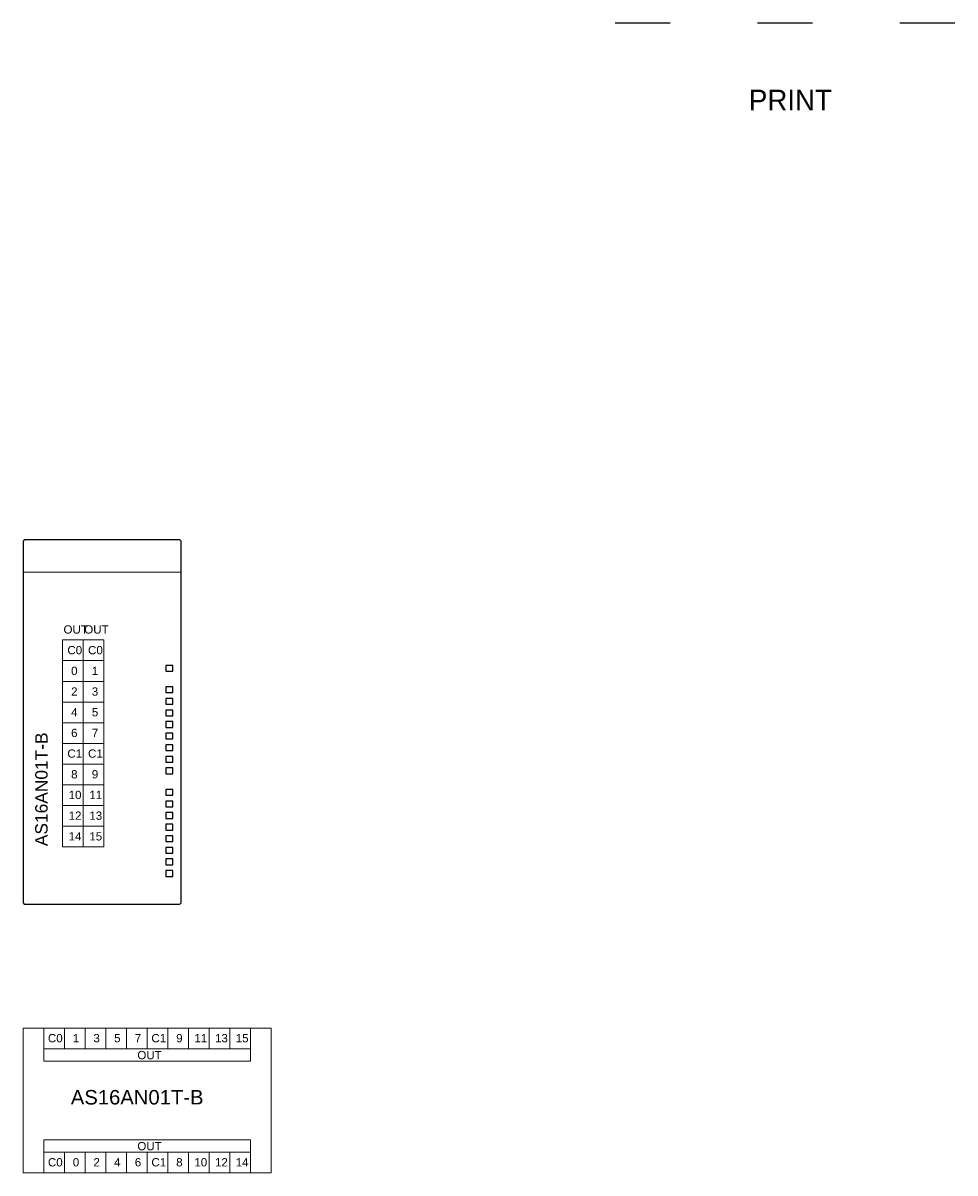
# Model space of a CAD drawing. Extents: x 1653 to 2131, y -357 to 2652.
# Tile 2 of 34: x 1897 to 2122, y -355 to -77. Entities that reach past the tile are written whole.
import ezdxf

# ---------------------------------------------------------------- set-up
doc = ezdxf.new("R2010")
doc.units = 0
doc.header["$LTSCALE"] = 30.734
doc.header["$MEASUREMENT"] = 0
doc.layers.get('0').update_dxf_attribs({"linetype": 'CONTINUOUS'})

msp = doc.modelspace()

# ---------------------------------------------------------------- linework, layer by layer
at = {"linetype": 'Continuous'}
for p, q in [((2052.964, -77.426), (2039.664, -77.426)), ((2087.369, -77.426), (2074.069, -77.426)), ((2121.774, -77.426), (2108.474, -77.426))]:
    msp.add_line(p, q, dxfattribs=at)
at = {"lineweight": 0}
for p, q in [((1896.586, -210.179), (1934.786, -210.179)), ((1906.136, -226.549), (1916.136, -226.549)), ((1906.136, -226.549), (1906.136, -276.549)), ((1911.136, -276.549), (1911.136, -226.549)), ((1916.136, -276.549), (1916.136, -226.549)), ((1906.136, -231.549), (1916.136, -231.549)), ((1906.136, -236.549), (1916.136, -236.549)), ((1906.136, -241.549), (1916.136, -241.549)), ((1906.136, -246.549), (1916.136, -246.549)), ((1906.136, -251.549), (1916.136, -251.549)), ((1906.136, -256.549), (1916.136, -256.549)), ((1906.136, -261.549), (1916.136, -261.549)), ((1906.136, -266.549), (1916.136, -266.549)), ((1906.136, -271.549), (1916.136, -271.549)), ((1906.136, -276.549), (1916.136, -276.549)), ((1901.586, -320.379), (1901.586, -328.379)), ((1906.586, -320.379), (1906.586, -325.379)), ((1911.586, -320.379), (1911.586, -325.379)), ((1916.586, -320.379), (1916.586, -325.379)), ((1921.586, -320.379), (1921.586, -325.379)), ((1926.586, -320.379), (1926.586, -325.379)), ((1931.586, -320.379), (1931.586, -325.379)), ((1936.586, -320.379), (1936.586, -325.379)), ((1941.586, -320.379), (1941.586, -325.379)), ((1946.586, -320.379), (1946.586, -325.379)), ((1951.586, -320.379), (1951.586, -328.379)), ((1901.586, -325.379), (1951.586, -325.379)), ((1901.586, -328.379), (1951.586, -328.379)), ((1901.586, -347.379), (1901.586, -355.379)), ((1901.586, -347.379), (1951.586, -347.379)), ((1951.586, -347.379), (1951.586, -355.379)), ((1901.586, -350.379), (1951.586, -350.379)), ((1906.586, -350.379), (1906.586, -355.379)), ((1911.586, -350.379), (1911.586, -355.379)), ((1916.586, -350.379), (1916.586, -355.379)), ((1921.586, -350.379), (1921.586, -355.379)), ((1926.586, -350.379), (1926.586, -355.379)), ((1931.586, -350.379), (1931.586, -355.379)), ((1936.586, -350.379), (1936.586, -355.379)), ((1941.586, -350.379), (1941.586, -355.379)), ((1946.586, -350.379), (1946.586, -355.379))]:
    msp.add_line(p, q, dxfattribs=at)
for p, q in [((1931.086, -232.679), (1931.086, -234.079)), ((1932.786, -232.679), (1931.086, -232.679)), ((1932.786, -234.079), (1932.786, -232.679)), ((1931.086, -234.079), (1932.786, -234.079)), ((1931.086, -237.879), (1931.086, -239.279)), ((1932.786, -237.879), (1931.086, -237.879)), ((1932.786, -239.279), (1932.786, -237.879)), ((1931.086, -239.279), (1932.786, -239.279)), ((1931.086, -240.679), (1931.086, -242.079)), ((1932.786, -240.679), (1931.086, -240.679)), ((1932.786, -242.079), (1932.786, -240.679)), ((1931.086, -242.079), (1932.786, -242.079)), ((1931.086, -243.479), (1931.086, -244.879)), ((1932.786, -243.479), (1931.086, -243.479)), ((1932.786, -244.879), (1932.786, -243.479)), ((1931.086, -244.879), (1932.786, -244.879)), ((1931.086, -246.279), (1931.086, -247.679)), ((1932.786, -246.279), (1931.086, -246.279)), ((1932.786, -247.679), (1932.786, -246.279)), ((1931.086, -247.679), (1932.786, -247.679)), ((1931.086, -249.079), (1931.086, -250.479)), ((1932.786, -249.079), (1931.086, -249.079)), ((1932.786, -250.479), (1932.786, -249.079)), ((1931.086, -250.479), (1932.786, -250.479)), ((1931.086, -251.879), (1931.086, -253.279)), ((1932.786, -251.879), (1931.086, -251.879)), ((1932.786, -253.279), (1932.786, -251.879)), ((1931.086, -253.279), (1932.786, -253.279)), ((1931.086, -254.679), (1931.086, -256.079)), ((1932.786, -254.679), (1931.086, -254.679)), ((1932.786, -256.079), (1932.786, -254.679)), ((1931.086, -256.079), (1932.786, -256.079)), ((1931.086, -257.479), (1931.086, -258.879)), ((1932.786, -257.479), (1931.086, -257.479)), ((1932.786, -258.879), (1932.786, -257.479)), ((1931.086, -258.879), (1932.786, -258.879)), ((1931.086, -262.679), (1931.086, -264.079)), ((1932.786, -262.679), (1931.086, -262.679)), ((1932.786, -264.079), (1932.786, -262.679)), ((1931.086, -264.079), (1932.786, -264.079)), ((1931.086, -265.479), (1931.086, -266.879)), ((1932.786, -265.479), (1931.086, -265.479)), ((1932.786, -266.879), (1932.786, -265.479)), ((1931.086, -266.879), (1932.786, -266.879)), ((1931.086, -268.279), (1931.086, -269.679)), ((1932.786, -268.279), (1931.086, -268.279)), ((1932.786, -269.679), (1932.786, -268.279)), ((1931.086, -269.679), (1932.786, -269.679)), ((1931.086, -271.079), (1931.086, -272.479)), ((1932.786, -271.079), (1931.086, -271.079)), ((1932.786, -272.479), (1932.786, -271.079)), ((1931.086, -272.479), (1932.786, -272.479)), ((1931.086, -273.879), (1931.086, -275.279)), ((1932.786, -273.879), (1931.086, -273.879)), ((1932.786, -275.279), (1932.786, -273.879)), ((1931.086, -275.279), (1932.786, -275.279)), ((1931.086, -276.679), (1931.086, -278.079)), ((1932.786, -276.679), (1931.086, -276.679)), ((1932.786, -278.079), (1932.786, -276.679)), ((1931.086, -278.079), (1932.786, -278.079)), ((1931.086, -279.479), (1931.086, -280.879)), ((1932.786, -279.479), (1931.086, -279.479)), ((1932.786, -280.879), (1932.786, -279.479)), ((1931.086, -280.879), (1932.786, -280.879)), ((1931.086, -282.279), (1931.086, -283.679)), ((1932.786, -282.279), (1931.086, -282.279)), ((1932.786, -283.679), (1932.786, -282.279)), ((1931.086, -283.679), (1932.786, -283.679))]:
    msp.add_line(p, q)
msp.add_lwpolyline([(1896.886, -290.379), (1934.486, -290.379), (1934.786, -290.079), (1934.786, -202.679), (1934.486, -202.379), (1896.886, -202.379), (1896.586, -202.679), (1896.586, -290.079)], close=True)
msp.add_lwpolyline([(1896.586, -320.379), (1956.586, -320.379), (1956.586, -355.379), (1896.586, -355.379)], close=True, dxfattribs=at)

# ---------------------------------------------------------------- texts
msp.add_text('PRINT', height=5).set_placement((2071.975, -98.546))
at = {"lineweight": 0, "attachment_point": 1}
for s, insert, char_height, width in [('{\\fArial|b0|i0|c238|p34;OUT}', (1906.373, -223.007), 2, 3.03413), ('{\\fArial|b0|i0|c238|p34;OUT}', (1911.373, -223.007), 2, 3.03413), ('{\\fArial|b0|i0|c238|p34;C0}', (1907.3, -228.007), 2, 3.03413), ('{\\fArial|b0|i0|c238|p34;C0}', (1912.3, -228.007), 2, 3.03413), ('{\\fArial|b0|i0|c238|p34;0}', (1908.21, -233.007), 2, 3.03413), ('{\\fArial|b0|i0|c238|p34;1}', (1913.21, -233.007), 2, 3.03413), ('{\\fArial|b0|i0|c238|p34;2}', (1908.21, -238.007), 2, 3.03413), ('{\\fArial|b0|i0|c238|p34;3}', (1913.21, -238.007), 2, 3.03413), ('{\\fArial|b0|i0|c238|p34;4}', (1908.21, -243.007), 2, 3.03413), ('{\\fArial|b0|i0|c238|p34;5}', (1913.21, -243.007), 2, 3.03413), ('{\\fArial|b0|i0|c238|p34;6}', (1908.21, -248.007), 2, 3.03413), ('{\\fArial|b0|i0|c238|p34;7}', (1913.21, -248.007), 2, 3.03413), ('{\\fArial|b0|i0|c238|p34;C1}', (1907.3, -253.007), 2, 3.03413), ('{\\fArial|b0|i0|c238|p34;C1}', (1912.3, -253.007), 2, 3.03413), ('{\\fArial|b0|i0|c238|p34;8}', (1908.21, -258.007), 2, 3.03413), ('{\\fArial|b0|i0|c238|p34;9}', (1913.21, -258.007), 2, 3.03413), ('{\\fArial|b0|i0|c238|p34;10}', (1907.603, -263.007), 2, 3.03413), ('{\\fArial|b0|i0|c238|p34;11}', (1912.603, -263.007), 2, 3.03413), ('{\\fArial|b0|i0|c238|p34;12}', (1907.603, -268.007), 2, 3.03413), ('{\\fArial|b0|i0|c238|p34;13}', (1912.603, -268.007), 2, 3.03413), ('{\\fArial|b0|i0|c238|p34;14}', (1907.603, -273.007), 2, 3.03413), ('{\\fArial|b0|i0|c238|p34;15}', (1912.603, -273.007), 2, 3.03413), ('{\\fArial|b0|i0|c238|p34;C0}', (1902.604, -321.787), 2, 3.03413), ('{\\fArial|b0|i0|c238|p34;1}', (1908.598, -321.787), 2, 3.03413), ('{\\fArial|b0|i0|c238|p34;3}', (1913.598, -321.787), 2, 3.03413), ('{\\fArial|b0|i0|c238|p34;5}', (1918.598, -321.787), 2, 3.03413), ('{\\fArial|b0|i0|c238|p34;7}', (1923.598, -321.787), 2, 3.03413), ('{\\fArial|b0|i0|c238|p34;C1}', (1927.604, -321.787), 2, 3.03413), ('{\\fArial|b0|i0|c238|p34;9}', (1933.598, -321.787), 2, 3.03413), ('{\\fArial|b0|i0|c238|p34;11}', (1937.976, -321.787), 2, 3.03413), ('{\\fArial|b0|i0|c238|p34;13}', (1942.976, -321.787), 2, 3.03413), ('{\\fArial|b0|i0|c238|p34;15}', (1947.976, -321.787), 2, 3.03413), ('{\\fArial|b0|i0|c238|p34;OUT}', (1924.212, -325.885), 2, 3.03413), ('{\\fArial|b0|i0|c0|p34;AS16AN01T-B}', (1908.141, -335.323), 3.5, 39.47656), ('{\\fArial|b0|i0|c238|p34;OUT}', (1924.212, -347.885), 2, 3.03413), ('{\\fArial|b0|i0|c238|p34;C0}', (1902.604, -351.787), 2, 3.03413), ('{\\fArial|b0|i0|c238|p34;0}', (1908.598, -351.787), 2, 3.03413), ('{\\fArial|b0|i0|c238|p34;2}', (1913.598, -351.787), 2, 3.03413), ('{\\fArial|b0|i0|c238|p34;4}', (1918.598, -351.787), 2, 3.03413), ('{\\fArial|b0|i0|c238|p34;6}', (1923.598, -351.787), 2, 3.03413), ('{\\fArial|b0|i0|c238|p34;C1}', (1927.604, -351.787), 2, 3.03413), ('{\\fArial|b0|i0|c238|p34;8}', (1933.598, -351.787), 2, 3.03413), ('{\\fArial|b0|i0|c238|p34;10}', (1937.976, -351.787), 2, 3.03413), ('{\\fArial|b0|i0|c238|p34;12}', (1942.976, -351.787), 2, 3.03413), ('{\\fArial|b0|i0|c238|p34;14}', (1947.976, -351.787), 2, 3.03413)]:
    msp.add_mtext(s, dxfattribs=dict(at, insert=insert, char_height=char_height, width=width))
at = {"lineweight": 0, "insert": (1899.535, -276.379), "char_height": 3, "width": 26.16787, "attachment_point": 1, "rotation": 90}
msp.add_mtext('{\\fArial|b0|i0|c0|p34;AS16AN01T-B}', dxfattribs=at)

doc.saveas('drawing.dxf')
